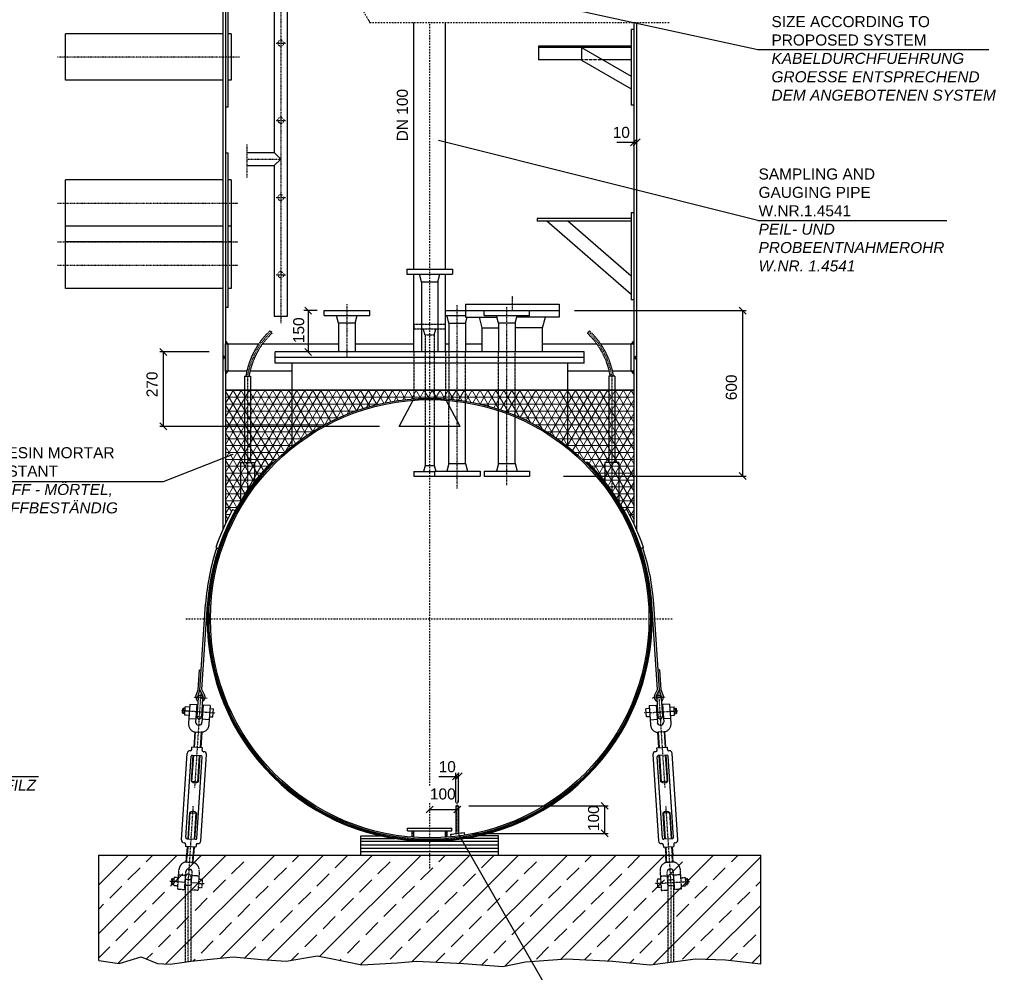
# Model space of a CAD drawing. Extents: x 214 to 10734, y 2453 to 10516.
# Tile 6 of 7: x 7165 to 10734, y 5189 to 8645. Entities that reach past the tile are written whole.
import ezdxf

# ---------------------------------------------------------------- set-up
doc = ezdxf.new("R2010")
doc.units = 0
doc.header["$MEASUREMENT"] = 0
for name, pattern in [('DASHDOT', [1, 0.5, -0.25, 0, -0.25]), ('DOT', [0.25, 0, -0.25]), ('HIDDEN', [0.375, 0.25, -0.125])]:
    doc.linetypes.add(name, pattern=pattern)
for name, color, linetype in [('2', 7, 'CONTINUOUS'), ('3', 7, 'CONTINUOUS'), ('4', 7, 'CONTINUOUS'), ('41', 7, 'CONTINUOUS'), ('6', 7, 'CONTINUOUS'), ('8', 7, 'CONTINUOUS'), ('9', 7, 'CONTINUOUS'), ('Beschriftung', 7, 'CONTINUOUS')]:
    doc.layers.add(name, color=color, linetype=linetype)

msp = doc.modelspace()

# ---------------------------------------------------------------- hatches: boundary and pattern name
at = {"layer": '2', "linetype": 'Continuous'}
h = msp.add_hatch(color=256, dxfattribs=at)
h.dxf.hatch_style = 1
h.paths.add_polyline_path([(7911.1, 7479.4), (7911.1, 7469.4), (7921.1, 7469.4)])
h = msp.add_hatch(color=256, dxfattribs=at)
h.dxf.hatch_style = 1
h.paths.add_polyline_path([(9391.1, 7479.4), (9381.1, 7469.4), (9391.1, 7469.4)])
h = msp.add_hatch(color=256, dxfattribs=at)
h.dxf.hatch_style = 1
h.paths.add_polyline_path([(7901.1, 7425.2), (7901.1, 7419.4), (7911.1, 7419.4)])
h.paths.add_polyline_path([(7911.1, 7419.4), (7901.1, 7419.4), (7901.1, 7413.6)])
h = msp.add_hatch(color=256, dxfattribs=at)
h.dxf.hatch_style = 1
h.paths.add_polyline_path([(9401.1, 7425.2), (9391.1, 7419.4), (9401.1, 7419.4)])
h = msp.add_hatch(color=256, dxfattribs=at)
h.dxf.hatch_style = 1
h.paths.add_polyline_path([(9401.1, 7419.4), (9391.1, 7419.4), (9401.1, 7413.6)])
h = msp.add_hatch(color=256, dxfattribs=at)
h.dxf.hatch_style = 1
h.paths.add_polyline_path([(7921.1, 7369.4), (7911.1, 7369.4), (7911.1, 7359.4)])
h = msp.add_hatch(color=256, dxfattribs=at)
h.dxf.hatch_style = 1
h.paths.add_polyline_path([(9391.1, 7369.4), (9381.1, 7369.4), (9391.1, 7359.4)])
at = {"layer": '2', "linetype": 'Continuous', "lineweight": 5}
h = msp.add_hatch(dxfattribs=at)
h.set_pattern_fill('NET3', color=253, scale=200)
h.paths.add_polyline_path([(8075.5, 7037.4, -0.415496), (8085.4, 7037.5, -0.027574), (8151.1, 7096.3), (8151.1, 7169.4), (7911.1, 7169.4), (7911.1, 6818, -0.017184), (7936.6, 6868), (7945.8, 6864, -0.067385)])
h.paths.add_polyline_path([(8259.5, 7169.4), (8151.1, 7169.4), (8151.1, 7096.3, -0.040948)])
h.paths.add_polyline_path([(8151.1, 7301.8), (7911.1, 7301.8), (7911.1, 7169.4), (8151.1, 7169.4)])
h.paths.add_polyline_path([(8593.9, 7269.7), (8593.9, 7301.8), (8151.1, 7301.8), (8151.1, 7169.4), (8259.5, 7169.4, -0.11043)])
h.paths.add_polyline_path([(8634.2, 7301.8), (8593.9, 7301.8), (8593.9, 7269.7, -0.012609), (8634.2, 7271.6)])
h.paths.add_polyline_path([(8651.1, 7301.8), (8634.2, 7301.8), (8634.2, 7271.6, -0.005266), (8651.1, 7271.8)])
h.paths.add_polyline_path([(8667.9, 7301.8), (8651.1, 7301.8), (8651.1, 7271.8, -0.005266), (8667.9, 7271.6)])
h.paths.add_polyline_path([(8708.2, 7301.8), (8667.9, 7301.8), (8667.9, 7271.6, -0.012609), (8708.2, 7269.7)])
h.paths.add_polyline_path([(8720.9, 7301.8), (8708.2, 7301.8), (8708.2, 7269.7, -0.003981), (8720.9, 7268.7)])
h.paths.add_polyline_path([(8751.1, 7301.8), (8720.9, 7301.8), (8720.9, 7268.7, -0.009476), (8751.1, 7265.5)])
h.paths.add_polyline_path([(8781.2, 7301.8), (8751.1, 7301.8), (8751.1, 7265.5, -0.009522), (8781.2, 7261.1)])
h.paths.add_polyline_path([(8900.9, 7301.8), (8781.2, 7301.8), (8781.2, 7261.1, -0.038572), (8900.9, 7231.8)])
h.paths.add_polyline_path([(8931.1, 7301.8), (8900.9, 7301.8), (8900.9, 7231.8, -0.009987), (8931.1, 7221.2)])
h.paths.add_polyline_path([(8961.2, 7301.8), (8931.1, 7301.8), (8931.1, 7221.2, -0.010138), (8961.2, 7209.2)])
h.paths.add_polyline_path([(9151.1, 7301.8), (8961.2, 7301.8), (8961.2, 7209.2, -0.069363), (9151.1, 7096.3)])
h.paths.add_polyline_path([(9391.1, 7301.8), (9151.1, 7301.8), (9151.1, 7096.3, -0.027574), (9216.7, 7037.5, -0.415496), (9226.7, 7037.4, -0.020074), (9270.2, 6989.4), (9391.1, 6989.4)])
h.paths.add_polyline_path([(9391.1, 6989.4), (9270.2, 6989.4, -0.047247), (9356.3, 6864), (9365.5, 6868, -0.017184), (9391.1, 6818)])
at = {"layer": '2', "linetype": 'Continuous'}
h = msp.add_hatch(dxfattribs=at)
h.set_pattern_fill('ANSI33', color=256, scale=500)
h.paths.add_polyline_path([(7451.1, 5232.5), (7451.1, 5614.8), (8651.1, 5614.8), (9851.1, 5614.8), (9851.1, 5220.3), (9724.1, 5234.2), (9614.4, 5238.6), (9449.9, 5216.7), (9313.9, 5229.8), (9147.1, 5238.6), (8997.9, 5227.6), (8916.8, 5210.1), (8774.1, 5221), (8603, 5229.8), (8532.8, 5223.2), (8405.6, 5216.7), (8287.1, 5240.8), (8243.2, 5249.6), (8131.3, 5229.8), (8041.4, 5236.4), (7938.2, 5245.2), (7786.8, 5229.8), (7710.1, 5218.8), (7664, 5221), (7604.7, 5245.2), (7525.8, 5221)])

# ---------------------------------------------------------------- linework, layer by layer
at = {"layer": '2', "color": 7, "linetype": 'Continuous'}
for p, q in [((7901.1, 8753.6), (7901.1, 7499.4)), ((7911.1, 8753.6), (7911.1, 7507.1)), ((8086.9, 8753.6), (8086.9, 8163.6)), ((8135.2, 7698.7), (8135.2, 8753.6)), ((7921.1, 8326.9), (7921.1, 8691.9)), ((8593.9, 7739.4), (8593.9, 8635.1)), ((8708.2, 7739.4), (8708.2, 8635.1)), ((9391.1, 8635.1), (9391.1, 7507.1)), ((9401.1, 8635.1), (9401.1, 7499.4)), ((7921.1, 8326.9), (7911.1, 8326.9)), ((7911.1, 8161.9), (7921.1, 8161.9)), ((7921.1, 7600.9), (7921.1, 8161.9)), ((7988, 8163.6), (8086.9, 8163.6)), ((8086.9, 8163.6), (8111.1, 8139.4)), ((8111.1, 8139.4), (8086.9, 8115.3)), ((7988, 8115.3), (8086.9, 8115.3)), ((8086.9, 8115.3), (8086.9, 7699.8)), ((8593.9, 7439.4), (8593.9, 7721.4)), ((8708.2, 7439.4), (8708.2, 7721.4)), ((8086.9, 7699.8), (8086.9, 7569.4)), ((8135.2, 7569.4), (8135.2, 7698.7)), ((8620.9, 7694.4), (8620.9, 7439.4)), ((8681.2, 7694.4), (8681.2, 7439.4)), ((7921.1, 7600.9), (7911.1, 7600.9)), ((8086.9, 7569.4), (8135.2, 7569.4)), ((8720.9, 7544.4), (8720.9, 7439.4)), ((8781.2, 7544.4), (8781.2, 7439.4)), ((7901.1, 7499.4), (7901.1, 6795.8)), ((7911.1, 7507.1), (7911.1, 6818)), ((9391.1, 7507.1), (9391.1, 6818)), ((9401.1, 7499.4), (9401.1, 6795.8)), ((8151.1, 7399.4), (8151.1, 7096.3)), ((9151.1, 7399.4), (9151.1, 7096.3)), ((7979.9, 7351.8), (7979.9, 7038.4)), ((8001.2, 7351.8), (8001.2, 7038.4)), ((9300.9, 7351.8), (9300.9, 7038.4)), ((9322.2, 7351.8), (9322.2, 7038.4)), ((8541.1, 7169.4), (8591.3, 7264.5)), ((8761.1, 7169.4), (8710.8, 7264.5)), ((8720.9, 7263.7), (8720.9, 7245.4)), ((8781.2, 7034.4), (8781.2, 7256)), ((8900.9, 7034.4), (8900.9, 7226.5)), ((8961.2, 7034.4), (8961.2, 7203.8)), ((8761.1, 7169.4), (8541.1, 7169.4)), ((8634.2, 7169.4), (8634.2, 7027.4)), ((8667.9, 7169.4), (8667.9, 7027.4)), ((8720.9, 7034.4), (8720.9, 7169.4)), ((7965.5, 7038.4), (7965.5, 6897.6)), ((7965.5, 7038.4), (8015.5, 7038.4)), ((8015.5, 7038.4), (8015.5, 6969.1)), ((8720.9, 7034.4), (8713.7, 7007.4)), ((8720.9, 7034.4), (8781.2, 7034.4)), ((8781.2, 7034.4), (8788.4, 7007.4)), ((8900.9, 7034.4), (8893.7, 7007.4)), ((8900.9, 7034.4), (8961.2, 7034.4)), ((8961.2, 7034.4), (8968.4, 7007.4)), ((9286.6, 7038.4), (9286.6, 6969.1)), ((9336.6, 7038.4), (9286.6, 7038.4)), ((9336.6, 7038.4), (9336.6, 6897.6)), ((8593.6, 7005.4), (8593.6, 6989.4)), ((8593.6, 7005.4), (8668.6, 7005.4)), ((8634.2, 7027.4), (8628.3, 7005.4)), ((8634.2, 7027.4), (8667.9, 7027.4)), ((8667.9, 7027.4), (8673.3, 7007.4)), ((8668.6, 7007.4), (8833.6, 7007.4)), ((8848.6, 7007.4), (9013.6, 7007.4)), ((8593.6, 6989.4), (8833.6, 6989.4)), ((8848.6, 6989.4), (9013.6, 6989.4)), ((7936.6, 6868), (7945.8, 6864)), ((9365.5, 6868), (9356.3, 6864)), ((7876.2, 6730.7), (7885.4, 6726.7)), ((9425.9, 6730.7), (9416.7, 6726.7)), ((8571.1, 5702.7), (8571.1, 5712.7)), ((8571.1, 5712.7), (8731.1, 5712.7)), ((8731.1, 5702.7), (8731.1, 5712.7)), ((8401.1, 5614.8), (8401.1, 5684.8)), ((8401.1, 5684.8), (8472.5, 5684.8)), ((8571.1, 5702.7), (8731.1, 5702.7)), ((8588.1, 5679.3), (8588.1, 5702.7)), ((8594.1, 5678.8), (8594.1, 5702.7)), ((8708.1, 5678.8), (8708.1, 5702.7)), ((8714.1, 5679.3), (8714.1, 5702.7)), ((8901.1, 5684.8), (8829.6, 5684.8)), ((8901.1, 5614.8), (8901.1, 5684.8)), ((8401.1, 5674.8), (8524.4, 5674.8)), ((8401.1, 5664.8), (8901.1, 5664.8)), ((8401.1, 5652.3), (8901.1, 5652.3)), ((8901.1, 5674.8), (8777.7, 5674.8)), ((8401.1, 5639.8), (8901.1, 5639.8)), ((8401.1, 5627.3), (8901.1, 5627.3))]:
    msp.add_line(p, q, dxfattribs=at)
at = {"layer": '2', "color": 7, "linetype": 'DASHDOT', "ltscale": 5}
for p, q in [((8111.1, 8753.6), (8111.1, 7544.3)), ((7961.4, 8509.4), (7301.4, 8509.4)), ((7988, 8192.1), (7988, 8069.9)), ((7988, 8139.4), (8111.1, 8139.4)), ((7301.4, 7979.4), (7955.7, 7979.4)), ((7301.4, 7839.4), (7955.7, 7839.4)), ((7301.4, 7754.4), (7955.7, 7754.4)), ((8951.1, 7589.4), (8951.1, 7641.6)), ((8351.1, 7612.4), (8351.1, 7423.5)), ((8751.1, 6944.1), (8751.1, 7609.4)), ((8931.1, 6956.6), (8931.1, 7604.3)), ((7990.5, 7351.8), (7990.5, 6925.9)), ((9311.6, 7351.8), (9311.6, 6925.9)), ((7821.2, 6202.6), (7798.5, 5856.6)), ((9481, 6202.6), (9503.6, 5856.6)), ((9450.7, 6131.4), (9522.3, 6136.1)), ((7776.1, 5514.8), (7794.3, 5792.6)), ((9526.1, 5514.8), (9507.8, 5792.6)), ((7776.1, 5228.3), (7776.1, 5514.8)), ((9489.2, 5512.4), (9562.9, 5517.2)), ((9526.1, 5226.8), (9526.1, 5514.8))]:
    msp.add_line(p, q, dxfattribs=at)
at = {"layer": '2', "color": 7, "linetype": 'DASHDOT', "ltscale": 10}
for p, q in [((8367.2, 8753.6), (8433.4, 8635.1)), ((8433.4, 8635.1), (9518.9, 8635.1)), ((8651.1, 5866.4), (8651.1, 8635.1)), ((7767.4, 6471.8), (9534.7, 6471.8)), ((8651.1, 5566.2), (8651.1, 5803.5))]:
    msp.add_line(p, q, dxfattribs=at)
at = {"layer": '2', "linetype": 'Continuous'}
for p, q in [((7331.1, 8425.3), (7331.1, 8593.6)), ((7901.1, 8593.6), (7331.1, 8593.6)), ((7931.1, 8593.6), (7921.1, 8593.6)), ((7931.1, 8593.6), (7931.1, 8425.3)), ((7901.1, 8425.3), (7331.1, 8425.3)), ((7931.1, 8425.3), (7921.1, 8425.3)), ((7901.1, 8063.6), (7331.1, 8063.6)), ((7331.1, 7895.3), (7331.1, 8063.6)), ((7931.1, 8063.6), (7921.1, 8063.6)), ((7931.1, 8063.6), (7931.1, 7895.3)), ((7901.1, 7895.3), (7331.1, 7895.3)), ((7331.1, 7838.6), (7331.1, 7895.3)), ((7931.1, 7895.3), (7921.1, 7895.3)), ((7931.1, 7895.3), (7931.1, 7838.6)), ((7901.1, 7838.6), (7331.1, 7838.6)), ((7331.1, 7670.3), (7331.1, 7838.6)), ((7931.1, 7838.6), (7921.1, 7838.6)), ((7931.1, 7838.6), (7931.1, 7670.3)), ((7901.1, 7670.3), (7331.1, 7670.3)), ((7931.1, 7670.3), (7921.1, 7670.3)), ((8841.5, 7439.4), (8841.5, 7527.4)), ((9060.6, 7439.4), (9060.6, 7527.4)), ((7921.1, 7469.4), (7911.1, 7479.4)), ((7921.1, 7369.4), (7921.1, 7469.4)), ((9381.1, 7469.4), (9391.1, 7479.4)), ((9381.1, 7369.4), (9381.1, 7469.4)), ((7911.1, 7419.4), (7901.1, 7425.2)), ((7911.1, 7419.4), (7901.1, 7425.2)), ((8091.1, 7399.4), (8091.1, 7439.4)), ((9211.1, 7439.4), (8091.1, 7439.4)), ((9211.1, 7399.4), (9211.1, 7439.4)), ((9391.1, 7419.4), (9401.1, 7425.2)), ((9391.1, 7419.4), (9401.1, 7425.2)), ((7911.1, 7419.4), (7901.1, 7419.4)), ((7911.1, 7419.4), (7901.1, 7413.6)), ((7911.1, 7419.4), (7901.1, 7419.4)), ((7911.1, 7419.4), (7901.1, 7413.6)), ((9211.1, 7419.4), (8091.1, 7419.4)), ((9211.1, 7399.4), (8091.1, 7399.4)), ((9391.1, 7419.4), (9401.1, 7419.4)), ((9391.1, 7419.4), (9401.1, 7413.6)), ((9391.1, 7419.4), (9401.1, 7419.4)), ((9391.1, 7419.4), (9401.1, 7413.6)), ((7921.1, 7369.4), (7911.1, 7359.4)), ((9381.1, 7369.4), (9391.1, 7359.4)), ((7979.9, 7351.8), (8001.2, 7351.8)), ((9322.2, 7351.8), (9300.9, 7351.8))]:
    msp.add_line(p, q, dxfattribs=at)
at = {"layer": '2', "color": 7, "linetype": 'DOT'}
for p, q in [((8111.1, 8573.5), (8096.9, 8559.4)), ((8111.1, 8573.5), (8096.9, 8559.4)), ((8125.2, 8559.4), (8111.1, 8573.5)), ((8125.2, 8559.4), (8111.1, 8573.5)), ((8096.9, 8559.4), (8111.1, 8545.3)), ((8096.9, 8559.4), (8111.1, 8545.3)), ((8111.1, 8545.3), (8125.2, 8559.4)), ((8111.1, 8545.3), (8125.2, 8559.4)), ((8111.1, 8293.5), (8096.9, 8279.4)), ((8111.1, 8293.5), (8096.9, 8279.4)), ((8125.2, 8279.4), (8111.1, 8293.5)), ((8125.2, 8279.4), (8111.1, 8293.5)), ((8096.9, 8279.4), (8111.1, 8265.3)), ((8096.9, 8279.4), (8111.1, 8265.3)), ((8111.1, 8265.3), (8125.2, 8279.4)), ((8111.1, 8265.3), (8125.2, 8279.4)), ((8111.1, 8013.5), (8096.9, 7999.4)), ((8111.1, 8013.5), (8096.9, 7999.4)), ((8096.9, 7999.4), (8111.1, 7985.3)), ((8096.9, 7999.4), (8111.1, 7985.3)), ((8125.2, 7999.4), (8111.1, 8013.5)), ((8125.2, 7999.4), (8111.1, 8013.5)), ((8111.1, 7985.3), (8125.2, 7999.4)), ((8111.1, 7985.3), (8125.2, 7999.4)), ((8111.1, 7733.5), (8096.9, 7719.4)), ((8111.1, 7733.5), (8096.9, 7719.4)), ((8096.9, 7719.4), (8111.1, 7705.3)), ((8096.9, 7719.4), (8111.1, 7705.3)), ((8125.2, 7719.4), (8111.1, 7733.5)), ((8125.2, 7719.4), (8111.1, 7733.5)), ((8111.1, 7705.3), (8125.2, 7719.4)), ((8111.1, 7705.3), (8125.2, 7719.4)), ((8593.9, 7269.4), (8591.3, 7264.5)), ((8708.2, 7269.4), (8710.8, 7264.5))]:
    msp.add_line(p, q, dxfattribs=at)
at = {"layer": '2', "color": 7, "linetype": 'DASHDOT'}
for p, q in [((8094.7, 8559.4), (8128.3, 8559.4)), ((8094.7, 8559.4), (8128.3, 8559.4)), ((8094.7, 8279.4), (8128.3, 8279.4)), ((8094.7, 8279.4), (8128.3, 8279.4)), ((8094.7, 7999.4), (8128.3, 7999.4)), ((8094.7, 7999.4), (8128.3, 7999.4)), ((8094.7, 7719.4), (8128.3, 7719.4)), ((8094.7, 7719.4), (8128.3, 7719.4)), ((8751.1, 5693.2), (8751.1, 5812)), ((8591.1, 5679), (8591.1, 5702.7)), ((8711.1, 5679), (8711.1, 5702.7))]:
    msp.add_line(p, q, dxfattribs=at)
at = {"layer": '2', "linetype": 'HIDDEN', "ltscale": 5}
for p, q in [((8071.5, 7515.6), (8079.3, 7507.3)), ((9230.6, 7515.6), (9222.9, 7507.3))]:
    msp.add_line(p, q, dxfattribs=at)
at = {"layer": '2', "color": 7, "linetype": 'HIDDEN'}
for p, q in [((8593.9, 7439.4), (8593.9, 7269.4)), ((8708.2, 7439.4), (8708.2, 7269.4)), ((8720.9, 7439.4), (8720.9, 7263.7)), ((8781.2, 7256), (8781.2, 7439.4)), ((8900.9, 7226.5), (8900.9, 7439.4)), ((8961.2, 7203.8), (8961.2, 7439.4)), ((8593.9, 7269.4), (8708.2, 7269.4)), ((8720.9, 7169.4), (8720.9, 7245.4))]:
    msp.add_line(p, q, dxfattribs=at)
at = {"layer": '2', "linetype": 'Continuous', "lineweight": 5}
msp.add_line((9391.1, 7301.8), (7911.1, 7301.8), dxfattribs=at)
at = {"layer": '2', "color": 7, "linetype": 'DASHDOT', "ltscale": 50}
msp.add_line((7812.9, 5512.4), (7739.2, 5517.2), dxfattribs=at)
at = {"layer": '2', "linetype": 'Continuous'}
for points in [[(7988.1, 7369.4), (7911.1, 7369.4), (7911.1, 7469.4), (8031.7, 7469.4)], [(8045.6, 7469.4), (8320.9, 7469.4)], [(8381.2, 7469.4), (8593.9, 7469.4)], [(8708.2, 7469.4), (8720.9, 7469.4)], [(8781.2, 7469.4), (8841.5, 7469.4)], [(9060.6, 7469.4), (9256.5, 7469.4)], [(9270.4, 7469.4), (9391.1, 7469.4), (9391.1, 7369.4), (9314, 7369.4)], [(8151.1, 7369.4), (7999.7, 7369.4)], [(9302.4, 7369.4), (9151.1, 7369.4)]]:
    msp.add_lwpolyline(points, dxfattribs=at)
at = {"layer": '2', "color": 7, "linetype": 'Continuous'}
for radius in [800, 795]:
    msp.add_circle((8651.1, 6471.8), radius, dxfattribs=at)
at = {"layer": '2', "linetype": 'HIDDEN', "ltscale": 5}
for centre, radius, start, end in [((8266.3, 7307.7), 284.9, 133.1196, 171.092), ((8266.3, 7307.7), 273.6, 133.1196, 170.7205), ((9035.9, 7307.7), 273.6, 9.2795, 46.8804), ((9035.9, 7307.7), 284.9, 8.908, 46.8804)]:
    msp.add_arc(centre, radius, start, end, dxfattribs=at)
at = {"layer": '2', "linetype": 'DASHDOT', "ltscale": 5}
for centre, start, end in [((8266.3, 7307.7), 132.0514, 170.91), ((9035.9, 7307.7), 9.09, 47.9486)]:
    msp.add_arc(centre, 279.2, start, end, dxfattribs=at)
at = {"layer": '2', "color": 7, "linetype": 'Continuous'}
for centre, radius, start, end in [((8651.1, 6471.8), 807, 135.497, 44.4987), ((8651.1, 6471.8), 803, 135.5013, 44.4987), ((8080.4, 7032.5), 7, 45, 135.5013), ((8080.4, 7032.5), 3, 45, 135.5013), ((9221.7, 7032.5), 7, 44.4987, 135), ((9221.7, 7032.5), 3, 44.4987, 135), ((8651.1, 6471.8), 817, 150.987, 161.5211), ((8651.1, 6471.8), 817, 18.4789, 29.013)]:
    msp.add_arc(centre, radius, start, end, dxfattribs=at)
at = {"layer": '3', "color": 7, "linetype": 'Continuous'}
for p, q in [((8568.6, 7739.4), (8733.6, 7739.4)), ((8568.6, 7739.4), (8568.6, 7721.4)), ((8568.6, 7721.4), (8733.6, 7721.4)), ((8620.9, 7694.4), (8613.7, 7721.4)), ((8681.2, 7694.4), (8688.4, 7721.4)), ((8733.6, 7739.4), (8733.6, 7721.4)), ((8620.9, 7694.4), (8681.2, 7694.4)), ((8781.1, 7613.4), (8781.1, 7565.4)), ((8781.1, 7613.4), (9121.1, 7613.4)), ((9121.1, 7613.4), (9121.1, 7565.4)), ((8268.6, 7571.4), (8268.6, 7589.4)), ((8268.6, 7589.4), (8433.6, 7589.4)), ((8268.6, 7571.4), (8433.6, 7571.4)), ((8320.9, 7544.4), (8313.7, 7571.4)), ((8381.2, 7544.4), (8388.4, 7571.4)), ((8433.6, 7571.4), (8433.6, 7589.4)), ((8708.2, 7589.4), (9121.1, 7589.4)), ((8708.2, 7571.4), (8781.1, 7571.4)), ((8720.9, 7544.4), (8714.2, 7569.4)), ((8848.6, 7571.4), (8848.6, 7589.4)), ((8848.6, 7571.4), (9013.6, 7571.4)), ((8900.9, 7544.4), (8893.7, 7571.4)), ((8961.2, 7544.4), (8968.4, 7571.4)), ((9013.6, 7571.4), (9013.6, 7589.4)), ((8381.2, 7544.4), (8320.9, 7544.4)), ((8320.9, 7544.4), (8320.9, 7439.4)), ((8381.2, 7544.4), (8381.2, 7439.4)), ((8593.6, 7539.4), (8593.9, 7539.4)), ((8593.6, 7539.4), (8593.6, 7523.4)), ((8708.6, 7539.4), (8708.2, 7539.4)), ((8708.6, 7523.4), (8708.6, 7539.4)), ((8720.9, 7544.4), (8781.2, 7544.4)), ((8781.1, 7565.4), (8895.3, 7565.4)), ((8781.2, 7544.4), (8786.8, 7565.4)), ((8841.5, 7527.4), (8831.3, 7565.4)), ((8961.2, 7544.4), (8900.9, 7544.4)), ((8900.9, 7544.4), (8900.9, 7439.4)), ((8961.2, 7544.4), (8961.2, 7439.4)), ((9121.1, 7565.4), (8966.8, 7565.4)), ((9060.6, 7527.4), (9070.8, 7565.4)), ((8668.6, 7007.4), (8668.6, 6989.4)), ((8833.6, 7007.4), (8833.6, 6989.4)), ((8848.6, 7007.4), (8848.6, 6989.4)), ((9013.6, 7007.4), (9013.6, 6989.4))]:
    msp.add_line(p, q, dxfattribs=at)
at = {"layer": '3', "color": 7, "linetype": 'HIDDEN'}
for p, q in [((8708.2, 7539.4), (8593.9, 7539.4)), ((8634.2, 7501.4), (8634.2, 7169.4)), ((8667.9, 7501.4), (8667.9, 7169.4))]:
    msp.add_line(p, q, dxfattribs=at)
at = {"layer": '3', "linetype": 'Continuous'}
for p, q in [((8593.6, 7523.4), (8593.9, 7523.4)), ((8708.6, 7523.4), (8708.2, 7523.4)), ((8841.5, 7527.4), (8900.9, 7527.4)), ((9060.6, 7527.4), (8961.2, 7527.4))]:
    msp.add_line(p, q, dxfattribs=at)
at = {"layer": '3', "linetype": 'HIDDEN'}
for p, q in [((8593.9, 7523.4), (8708.2, 7523.4)), ((8634.2, 7501.4), (8628.3, 7523.4)), ((8634.2, 7501.4), (8667.9, 7501.4)), ((8667.9, 7501.4), (8673.8, 7523.4))]:
    msp.add_line(p, q, dxfattribs=at)
at = {"layer": '4', "color": 7, "linetype": 'Continuous'}
for p, q in [((9403.6, 8212.5), (9378.6, 8187.5)), ((9388.6, 8187.5), (9413.6, 8212.5)), ((9329.5, 8200), (9401.1, 8200)), ((8243.6, 7589.4), (8195, 7589.4)), ((8223.2, 7576.9), (8198.2, 7601.9)), ((8210.7, 7589.4), (8210.7, 7439.4)), ((9176.1, 7589.4), (9798, 7589.4)), ((9773, 7601.9), (9798, 7576.9)), ((9785.5, 7589.4), (9785.5, 6989.4)), ((7673, 7451.9), (7698, 7426.9)), ((7851.1, 7439.4), (7673, 7439.4)), ((7685.5, 7439.4), (7685.5, 7169.4)), ((7698, 7156.9), (7673, 7181.9)), ((8469, 7169.4), (7673, 7169.4)), ((9798, 6976.9), (9773, 7001.9)), ((9136.3, 6989.4), (9798, 6989.4)), ((8684, 5900), (8756.1, 5900)), ((8758.6, 5912.5), (8733.6, 5887.5)), ((8743.6, 5887.5), (8768.6, 5912.5)), ((8746.1, 5805.7), (8746.1, 5912.5)), ((8756.1, 5805.7), (8756.1, 5912.5)), ((8663.6, 5792.5), (8638.6, 5767.5)), ((8738.6, 5767.5), (8763.6, 5792.5)), ((8793.6, 5793.2), (9298, 5793.2)), ((9298, 5780.7), (9273, 5805.7)), ((9285.5, 5793.2), (9285.5, 5693.2)), ((8651.1, 5780), (8751.1, 5780)), ((8806.1, 5693.2), (9298, 5693.2)), ((9273, 5705.7), (9298, 5680.7))]:
    msp.add_line(p, q, dxfattribs=at)
at = {"layer": '4', "linetype": 'Continuous'}
msp.add_line((8198.2, 7451.9), (8223.2, 7426.9), dxfattribs=at)
at = {"layer": '41', "color": 7, "linetype": 'Continuous'}
for p, q in [((9381.1, 8609.1), (9381.1, 8334.1)), ((9391.1, 8609.1), (9381.1, 8609.1)), ((9381.1, 8549.1), (9046.1, 8549.1)), ((9046.1, 8549.1), (9046.1, 8499.1)), ((9381.1, 8544.1), (9046.1, 8544.1)), ((9201.1, 8544.1), (9201.1, 8497.9)), ((9201.1, 8544.1), (9381.1, 8440.2)), ((9201.1, 8499.1), (9046.1, 8499.1)), ((9201.1, 8497.9), (9381.1, 8394)), ((9381.1, 8499.1), (9279, 8499.1)), ((9391.1, 8334.1), (9381.1, 8334.1)), ((9381.1, 7944.1), (9381.1, 7629.1)), ((9391.1, 7944.1), (9381.1, 7944.1)), ((9381.1, 7924.1), (9041.1, 7924.1)), ((9041.1, 7924.1), (9041.1, 7914.1)), ((9381.1, 7914.1), (9041.1, 7914.1)), ((9381.1, 7647.9), (9076.1, 7914.1)), ((9381.1, 7714.3), (9152.1, 7914.1)), ((9391.1, 7629.1), (9381.1, 7629.1)), ((8746.1, 5793.2), (8746.1, 5692.5)), ((8746.1, 5793.2), (8756.1, 5793.2)), ((8756.1, 5793.2), (8756.1, 5693.8)), ((8726.2, 5690.4), (8727.5, 5680.5)), ((8775.8, 5696.7), (8777.1, 5686.8))]:
    msp.add_line(p, q, dxfattribs=at)
at = {"layer": '41', "color": 7, "linetype": 'HIDDEN', "ltscale": 3}
msp.add_line((9279, 8499.1), (9201.1, 8499.1), dxfattribs=at)
at = {"layer": '41', "color": 7, "linetype": 'Continuous'}
msp.add_arc((8651.1, 6471.8), 785, 275.4937, 279.1437, dxfattribs=at)
at = {"layer": '6', "color": 7, "linetype": 'Continuous'}
msp.add_line((9126.7, 5045.7), (8756.7, 5689.5), dxfattribs=at)
at = {"layer": '8', "linetype": 'Continuous'}
for p, q in [((8918.2, 8737.7), (9841.2, 8536.1)), ((9841.2, 8536.1), (10678, 8536.1)), ((7685.8, 6969.8), (7938.5, 7069.1)), ((6816.4, 6969.8), (7685.8, 6969.8))]:
    msp.add_line(p, q, dxfattribs=at)
at = {"layer": '8', "color": 7, "linetype": 'Continuous'}
for p, q in [((9841.2, 7916.8), (8683.3, 8206)), ((9841.2, 7916.8), (10526.3, 7916.8)), ((6500, 5900), (7233.2, 5900))]:
    msp.add_line(p, q, dxfattribs=at)
at = {"layer": '9', "color": 7, "linetype": 'Continuous'}
for p, q in [((7818.3, 6212.8), (7838.8, 6525)), ((7825.5, 6215.2), (7845.8, 6524.6)), ((9476.6, 6215.2), (9456.3, 6524.6)), ((9483.8, 6212.8), (9463.3, 6525)), ((7811.4, 6214.5), (7816.1, 6286.2)), ((7816.1, 6286.2), (7823.1, 6285.8)), ((9486, 6286.2), (9479, 6285.8)), ((9490.7, 6214.5), (9486, 6286.2)), ((7803.6, 6191.4), (7811.4, 6214.5)), ((7810.3, 6189.1), (7818.3, 6212.8)), ((7829.8, 6190.6), (7818.4, 6213.7)), ((7836.1, 6193.7), (7825.5, 6215.2)), ((9466, 6193.7), (9476.6, 6215.2)), ((9472.3, 6190.6), (9483.7, 6213.7)), ((9491.8, 6189.1), (9483.8, 6212.8)), ((9498.5, 6191.4), (9490.7, 6214.5)), ((7812.1, 6186.3), (7807.5, 6116.4)), ((7828, 6185.3), (7823.5, 6115.4)), ((9474.1, 6185.3), (9478.7, 6115.4)), ((9490, 6186.3), (9494.6, 6116.4)), ((7755.2, 6130.1), (7756.2, 6145.4)), ((7758.3, 6147.2), (7756.2, 6145.3)), ((7764.4, 6144.8), (7756.2, 6145.4)), ((7757.1, 6128), (7758.3, 6147.2)), ((7764.5, 6146.8), (7758.3, 6147.2)), ((7762.9, 6122.2), (7764.8, 6152.2)), ((7780.8, 6151.1), (7764.8, 6152.2)), ((7781.5, 6162.1), (7777, 6093)), ((7781.5, 6162.1), (7806.9, 6160.4)), ((7806.9, 6160.4), (7802.7, 6096.7)), ((7805.8, 6143.9), (7809.3, 6143.7)), ((7828.8, 6142.6), (7825.3, 6142.8)), ((7829.8, 6158.9), (7825.6, 6095.2)), ((7855.2, 6157.3), (7829.8, 6158.9)), ((7855.2, 6157.3), (7850.6, 6088.2)), ((7854.5, 6146.3), (7867.4, 6145.4)), ((7865.5, 6115.5), (7867.4, 6145.4)), ((9447.7, 6146.3), (9434.7, 6145.4)), ((9436.7, 6115.5), (9434.7, 6145.4)), ((9446.9, 6157.3), (9472.3, 6158.9)), ((9446.9, 6157.3), (9451.5, 6088.2)), ((9472.3, 6158.9), (9476.5, 6095.2)), ((9473.4, 6142.6), (9476.9, 6142.8)), ((9496.3, 6143.9), (9492.8, 6143.7)), ((9520.6, 6162.1), (9495.2, 6160.4)), ((9495.2, 6160.4), (9499.4, 6096.7)), ((9520.6, 6162.1), (9525.1, 6093)), ((9521.3, 6151.1), (9537.3, 6152.2)), ((9539.2, 6122.2), (9537.3, 6152.2)), ((9537.6, 6146.8), (9543.8, 6147.2)), ((9537.8, 6144.8), (9545.9, 6145.4)), ((9545, 6128), (9543.8, 6147.2)), ((9543.8, 6147.2), (9545.9, 6145.3)), ((9546.9, 6130.1), (9545.9, 6145.4)), ((7755.2, 6130.1), (7757.1, 6128)), ((7763.4, 6129.6), (7755.2, 6130.1)), ((7763.2, 6127.5), (7757.1, 6128)), ((7778.8, 6121.2), (7762.9, 6122.2)), ((7779.8, 6136.1), (7763.9, 6137.2)), ((7778.1, 6110.2), (7803.5, 6108.5)), ((7804.5, 6124.7), (7808, 6124.4)), ((7827.5, 6123.3), (7824, 6123.5)), ((7851, 6105.4), (7826.4, 6107)), ((7852.5, 6116.3), (7865.5, 6115.5)), ((7853.5, 6131.3), (7866.4, 6130.5)), ((9448.6, 6131.3), (9435.7, 6130.5)), ((9449.6, 6116.3), (9436.7, 6115.5)), ((9451.2, 6105.4), (9475.7, 6107)), ((9474.6, 6123.3), (9478.1, 6123.5)), ((9497.6, 6124.7), (9494.1, 6124.4)), ((9524, 6110.2), (9498.6, 6108.5)), ((9522.3, 6136.1), (9538.3, 6137.2)), ((9523.3, 6121.2), (9539.2, 6122.2)), ((9538.8, 6129.6), (9546.9, 6130.1)), ((9538.9, 6127.5), (9545, 6128)), ((9546.9, 6130.1), (9545, 6128)), ((7812, 6086.1), (7815, 6085.9)), ((9490.1, 6086.1), (9487.1, 6085.9)), ((7799.2, 6061.6), (7795.6, 6006.1)), ((7801.2, 6061.3), (7797.6, 6006)), ((7801.5, 6061.3), (7822.2, 6060)), ((7822.5, 6059.9), (7818.9, 6004.6)), ((7824.5, 6059.9), (7820.9, 6004.5)), ((9477.6, 6059.9), (9481.2, 6004.5)), ((9479.6, 6059.9), (9483.2, 6004.6)), ((9500.6, 6061.3), (9479.9, 6060)), ((9500.9, 6061.3), (9504.5, 6006)), ((9502.9, 6061.6), (9506.6, 6006.1)), ((7788.7, 5997.6), (7789.3, 6006.5)), ((7827.2, 6004), (7789.3, 6006.5)), ((7826.6, 5995.1), (7827.2, 6004)), ((9474.9, 6004), (9512.9, 6006.5)), ((9475.5, 5995.1), (9474.9, 6004)), ((9513.4, 5997.6), (9512.9, 6006.5)), ((7751.2, 5670.3), (7771.7, 5983.6)), ((7766.7, 5678.3), (7786.1, 5973.7)), ((7783.4, 5992.9), (7782.4, 5993)), ((7787.4, 5882.4), (7793.7, 5977.2)), ((7789.4, 5880.6), (7795.7, 5977.1)), ((7790.4, 5977.4), (7822.3, 5975.3)), ((7806.7, 5675.7), (7826, 5971.1)), ((7810.7, 5879.2), (7817, 5975.7)), ((7812.8, 5880.7), (7819, 5975.5)), ((7821, 5665.7), (7841.6, 5979.1)), ((7831.3, 5989.7), (7832.3, 5989.7)), ((9460.5, 5979.1), (9481.1, 5665.7)), ((9470.9, 5989.7), (9469.9, 5989.7)), ((9495.5, 5675.7), (9476.1, 5971.1)), ((9511.8, 5977.4), (9479.8, 5975.3)), ((9489.3, 5880.7), (9483.1, 5975.5)), ((9491.5, 5879.2), (9485.1, 5975.7)), ((9512.8, 5880.6), (9506.4, 5977.1)), ((9514.7, 5882.4), (9508.5, 5977.2)), ((9535.4, 5678.3), (9516, 5973.7)), ((9518.8, 5992.9), (9519.8, 5993)), ((9550.9, 5670.3), (9530.4, 5983.6)), ((7787.4, 5882.4), (7812.8, 5880.7)), ((9514.7, 5882.4), (9489.3, 5880.7)), ((7780, 5768.4), (7773.8, 5673.8)), ((7782.1, 5770), (7775.8, 5673.7)), ((7780, 5768.4), (7805.3, 5766.8)), ((7803.4, 5768.6), (7797.1, 5672.3)), ((7805.3, 5766.8), (7799.1, 5672.2)), ((9522.2, 5768.4), (9496.8, 5766.8)), ((9496.8, 5766.8), (9503, 5672.2)), ((9498.7, 5768.6), (9505, 5672.3)), ((9520, 5770), (9526.3, 5673.7)), ((9522.2, 5768.4), (9528.4, 5673.8)), ((7761.5, 5659.6), (7760.5, 5659.7)), ((7766.2, 5654.3), (7765.6, 5645.3)), ((7803.5, 5642.8), (7765.6, 5645.3)), ((7771.9, 5644.9), (7769.9, 5614.8)), ((7770.5, 5674), (7802.4, 5672)), ((7773.9, 5644.8), (7771.9, 5614.8)), ((7795.2, 5643.4), (7793.3, 5614.8)), ((7797.2, 5643.2), (7795.3, 5614.8)), ((7804.1, 5651.8), (7803.5, 5642.8)), ((7809.4, 5656.5), (7810.4, 5656.4)), ((9492.7, 5656.5), (9491.7, 5656.4)), ((9498, 5651.8), (9498.6, 5642.8)), ((9498.6, 5642.8), (9536.5, 5645.3)), ((9531.6, 5674), (9499.7, 5672)), ((9504.9, 5643.2), (9506.8, 5614.8)), ((9506.9, 5643.4), (9508.8, 5614.8)), ((9528.2, 5644.8), (9530.2, 5614.8)), ((9530.3, 5644.9), (9532.2, 5614.8)), ((9536, 5654.3), (9536.5, 5645.3)), ((9540.6, 5659.6), (9541.6, 5659.7)), ((7451.1, 5614.8), (8651.1, 5614.8)), ((7451.1, 5232.5), (7451.1, 5614.8)), ((8651.1, 5614.8), (9851.1, 5614.8)), ((9851.1, 5220.3), (9851.1, 5614.8))]:
    msp.add_line(p, q, dxfattribs=at)
at = {"layer": '9', "color": 7, "linetype": 'DASHDOT'}
for p, q in [((7795.8, 6187.4), (7845, 6184.1)), ((9506.3, 6187.4), (9457.1, 6184.1)), ((7763.9, 6137.2), (7749.8, 6138.1)), ((7851.4, 6131.4), (7779.8, 6136.1)), ((7825.9, 6115.2), (7805.3, 6116.6)), ((7866.4, 6130.5), (7873.9, 6130)), ((9435.7, 6130.5), (9428.3, 6130)), ((9476.2, 6115.2), (9496.8, 6116.6)), ((9538.3, 6137.2), (9552.3, 6138.1)), ((7723.3, 5518.2), (7709.2, 5519.2)), ((7825.9, 5511.5), (7833.3, 5511)), ((9476.3, 5511.5), (9468.8, 5511)), ((9578.8, 5518.2), (9592.9, 5519.2))]:
    msp.add_line(p, q, dxfattribs=at)
at = {"layer": '9', "color": 7, "linetype": 'HIDDEN'}
for p, q in [((7768.2, 5589.1), (7769.9, 5614.8)), ((7770.2, 5589.1), (7771.9, 5614.8)), ((7791.5, 5587.7), (7793.3, 5614.8)), ((7793.6, 5587.5), (7795.3, 5614.8)), ((9508.6, 5587.5), (9506.8, 5614.8)), ((9510.6, 5587.7), (9508.8, 5614.8)), ((9531.9, 5589.1), (9530.2, 5614.8)), ((9533.9, 5589.1), (9532.2, 5614.8)), ((7770.4, 5589.1), (7791.2, 5587.7)), ((9531.7, 5589.1), (9511, 5587.7)), ((7724.3, 5533.2), (7722.3, 5503.3)), ((7740.2, 5532.2), (7724.3, 5533.2)), ((7737.5, 5491.2), (7742.1, 5560.9)), ((7740.9, 5543.1), (7766.3, 5541.5)), ((7762.9, 5489.6), (7767.1, 5553.8)), ((7766.1, 5227.7), (7766.1, 5535.2)), ((7774.2, 5563.4), (7784.2, 5562.7)), ((7785.8, 5488.1), (7790, 5552.3)), ((7786.1, 5229.7), (7786.1, 5535.2)), ((7813.8, 5538.4), (7789.2, 5540)), ((7815.8, 5556.3), (7811.2, 5486.4)), ((9486.4, 5556.3), (9490.9, 5486.4)), ((9488.3, 5538.4), (9512.9, 5540)), ((9516.3, 5488.1), (9512.1, 5552.3)), ((9516.1, 5225.5), (9516.1, 5535.2)), ((9527.9, 5563.4), (9517.9, 5562.7)), ((9539.2, 5489.6), (9535, 5553.8)), ((9561.2, 5543.1), (9535.8, 5541.5)), ((9536.1, 5228.1), (9536.1, 5535.2)), ((9564.6, 5491.2), (9560, 5560.9)), ((9561.9, 5532.2), (9577.9, 5533.2)), ((9577.9, 5533.2), (9579.8, 5503.3)), ((7715.6, 5527.1), (7714.5, 5510.4)), ((7716.4, 5508.3), (7714.5, 5510.4)), ((7722.7, 5509.9), (7714.5, 5510.4)), ((7715.6, 5527.1), (7717.8, 5529)), ((7723.8, 5526.6), (7715.6, 5527.1)), ((7717.8, 5529), (7716.4, 5508.3)), ((7722.6, 5507.9), (7716.4, 5508.3)), ((7724, 5528.6), (7717.8, 5529)), ((7738.3, 5502.2), (7722.3, 5503.3)), ((7739.2, 5517.2), (7723.3, 5518.2)), ((7786.9, 5503.6), (7763.9, 5505.2)), ((7788.2, 5524.4), (7765.3, 5525.9)), ((7811.9, 5497.4), (7824.9, 5496.5)), ((7812.9, 5512.4), (7825.9, 5511.5)), ((7813.9, 5527.3), (7826.8, 5526.5)), ((7826.8, 5526.5), (7824.9, 5496.5)), ((9488.3, 5527.3), (9475.3, 5526.5)), ((9475.3, 5526.5), (9477.2, 5496.5)), ((9489.2, 5512.4), (9476.3, 5511.5)), ((9490.2, 5497.4), (9477.2, 5496.5)), ((9513.9, 5524.4), (9536.9, 5525.9)), ((9515.3, 5503.6), (9538.2, 5505.2)), ((9562.9, 5517.2), (9578.8, 5518.2)), ((9563.9, 5502.2), (9579.8, 5503.3)), ((9578.2, 5528.6), (9584.3, 5529)), ((9578.3, 5526.6), (9586.5, 5527.1)), ((9579.4, 5509.9), (9587.6, 5510.4)), ((9579.5, 5507.9), (9585.7, 5508.3)), ((9584.3, 5529), (9585.7, 5508.3)), ((9586.5, 5527.1), (9584.3, 5529)), ((9585.7, 5508.3), (9587.6, 5510.4)), ((9586.5, 5527.1), (9587.6, 5510.4)), ((7737.5, 5491.2), (7762.9, 5489.6)), ((7811.2, 5486.4), (7785.8, 5488.1)), ((9490.9, 5486.4), (9516.3, 5488.1)), ((9564.6, 5491.2), (9539.2, 5489.6))]:
    msp.add_line(p, q, dxfattribs=at)
at = {"layer": '9', "color": 7, "linetype": 'Continuous'}
for points in [[(7777, 6093, 0.04351), (7777.1, 6087.1, 0.044236), (7778.3, 6081.4, 0.045642), (7780.4, 6076.1, 0.047618), (7783.4, 6071.3, 0.049957), (7787.1, 6067.3, 0.052329), (7791.5, 6064.3, 0.0543), (7796.4, 6062.2, 0.055429), (7801.5, 6061.3, 0.055429)], [(7850.6, 6088.2, -0.04351), (7849.8, 6082.4, -0.044236), (7847.9, 6076.8, -0.045642), (7845.1, 6071.8, -0.047618), (7841.5, 6067.5, -0.049957), (7837.3, 6064, -0.052329), (7832.5, 6061.6, -0.0543), (7827.4, 6060.2, -0.055429), (7822.2, 6060, -0.055429)], [(9451.5, 6088.2, 0.04351), (9452.4, 6082.4, 0.044236), (9454.2, 6076.8, 0.045642), (9457, 6071.8, 0.047618), (9460.6, 6067.5, 0.049957), (9464.9, 6064, 0.052329), (9469.6, 6061.6, 0.0543), (9474.7, 6060.2, 0.055429), (9479.9, 6060, 0.055429)], [(9525.1, 6093, -0.04351), (9525, 6087.1, -0.044236), (9523.9, 6081.4, -0.045642), (9521.8, 6076.1, -0.047618), (9518.8, 6071.3, -0.049957), (9515, 6067.3, -0.052329), (9510.6, 6064.3, -0.0543), (9505.8, 6062.2, -0.055429), (9500.6, 6061.3, -0.055429)]]:
    msp.add_lwpolyline(points, format="xyb", dxfattribs=at)
at = {"layer": '9', "color": 7, "linetype": 'HIDDEN'}
for points in [[(7742.1, 5560.9, -0.04351), (7743, 5566.7, -0.044236), (7744.9, 5572.2, -0.045642), (7747.7, 5577.2, -0.047618), (7751.2, 5581.5, -0.049957), (7755.5, 5585, -0.052329), (7760.2, 5587.5, -0.0543), (7765.3, 5588.8, -0.055429), (7770.5, 5589.1, -0.055429)], [(7815.7, 5556.1, 0.04351), (7815.6, 5561.9, 0.044236), (7814.5, 5567.6, 0.045642), (7812.4, 5573, 0.047618), (7809.4, 5577.7, 0.049957), (7805.6, 5581.7, 0.052329), (7801.2, 5584.8, 0.0543), (7796.4, 5586.8, 0.055429), (7791.3, 5587.7, 0.055429)], [(9486.4, 5556.1, -0.04351), (9486.5, 5561.9, -0.044236), (9487.6, 5567.6, -0.045642), (9489.7, 5573, -0.047618), (9492.7, 5577.7, -0.049957), (9496.5, 5581.7, -0.052329), (9500.9, 5584.8, -0.0543), (9505.7, 5586.8, -0.055429), (9510.9, 5587.7, -0.055429)], [(9560, 5560.9, 0.04351), (9559.1, 5566.7, 0.044236), (9557.2, 5572.2, 0.045642), (9554.5, 5577.2, 0.047618), (9550.9, 5581.5, 0.049957), (9546.6, 5585, 0.052329), (9541.9, 5587.5, 0.0543), (9536.8, 5588.8, 0.055429), (9531.6, 5589.1, 0.055429)], [(7767.1, 5553.8, -0.032156), (7767.3, 5555.8, -0.033618), (7767.8, 5557.6, -0.0367), (7768.6, 5559.3, -0.041684), (7769.5, 5560.8, -0.048847), (7770.5, 5561.9, -0.058022), (7771.7, 5562.8, -0.067701), (7773, 5563.3, -0.074379), (7774.2, 5563.4, -0.074379)], [(7790, 5552.3, 0.032156), (7790, 5554.3, 0.033618), (7789.8, 5556.2, 0.0367), (7789.3, 5557.9, 0.041684), (7788.6, 5559.5, 0.048847), (7787.7, 5560.8, 0.058022), (7786.6, 5561.8, 0.067701), (7785.5, 5562.5, 0.074379), (7784.2, 5562.7, 0.074379)], [(9512.1, 5552.3, -0.032156), (9512.1, 5554.3, -0.033618), (9512.3, 5556.2, -0.0367), (9512.8, 5557.9, -0.041684), (9513.5, 5559.5, -0.048847), (9514.4, 5560.8, -0.058022), (9515.5, 5561.8, -0.067701), (9516.7, 5562.5, -0.074379), (9517.9, 5562.7, -0.074379)], [(9535, 5553.8, 0.032156), (9534.8, 5555.8, 0.033618), (9534.3, 5557.6, 0.0367), (9533.6, 5559.3, 0.041684), (9532.7, 5560.8, 0.048847), (9531.6, 5561.9, 0.058022), (9530.4, 5562.8, 0.067701), (9529.2, 5563.3, 0.074379), (9527.9, 5563.4, 0.074379)]]:
    msp.add_lwpolyline(points, format="xyb", dxfattribs=at)
at = {"layer": '9', "color": 7, "linetype": 'Continuous'}
msp.add_lwpolyline([(7451.1, 5232.5), (7525.8, 5221), (7604.7, 5245.2), (7664, 5221), (7710.1, 5218.8), (7786.8, 5229.8), (7938.2, 5245.2), (8041.4, 5236.4), (8131.3, 5229.8), (8243.2, 5249.6), (8287.1, 5240.8), (8405.6, 5216.7), (8532.8, 5223.2), (8603, 5229.8), (8774.1, 5221), (8916.8, 5210.1), (8997.9, 5227.6), (9147.1, 5238.6), (9313.9, 5229.8), (9449.9, 5216.7), (9614.4, 5238.6), (9724.1, 5234.2), (9851.1, 5220.3)], dxfattribs=at)
for centre, radius, start, end in [((8651.1, 6471.8), 814, 161.5406, 176.248), ((8651.1, 6471.8), 814, 3.752, 18.4134), ((7820.2, 6187.8), 17, 167.7723, 238.1784), ((7820.2, 6187.8), 10, 172.3858, 213.1229), ((7820.1, 6185.8), 8, 356.246, 176.2421), ((7820.2, 6187.8), 17, 294.3265, 20.3994), ((7820.2, 6187.8), 10, 319.3945, 16.2718), ((9481.9, 6187.8), 17, 159.6006, 245.6735), ((9481.9, 6187.8), 10, 163.7282, 220.6055), ((9482.1, 6185.8), 8, 3.7579, 183.754), ((9481.9, 6187.8), 10, 326.8771, 7.6142), ((9481.9, 6187.8), 17, 301.8216, 12.2277), ((7815.5, 6115.9), 8, 176.2504, 356.2426), ((9486.6, 6115.9), 8, 183.7574, 3.7496), ((7812.7, 6096.1), 10, 176.248, 266.248), ((7815.7, 6095.9), 10, 266.248, 356.248), ((9486.4, 6095.9), 10, 183.752, 273.752), ((9489.4, 6096.1), 10, 273.752, 3.752), ((7783.7, 5997.9), 5, 266.248, 356.248), ((9518.4, 5997.9), 5, 183.752, 273.752), ((7781.7, 5983), 10, 86.248, 176.248), ((7790.1, 5973.4), 4, 86.248, 176.248), ((7822, 5971.3), 4, 356.248, 86.248), ((7831.6, 5994.7), 5, 176.248, 266.248), ((7831.6, 5979.7), 10, 356.248, 86.248), ((9470.5, 5979.7), 10, 93.752, 183.752), ((9470.5, 5994.7), 5, 273.752, 3.752), ((9480.1, 5971.3), 4, 93.752, 183.752), ((9512, 5973.4), 4, 3.752, 93.752), ((9520.4, 5983), 10, 3.752, 93.752), ((7801, 5895.2), 18.6, 223.2688, 309.2272), ((9501.1, 5895.2), 18.6, 230.7728, 316.7312), ((7791.7, 5754), 18.6, 43.2688, 129.2272), ((9510.4, 5754), 18.6, 50.7728, 136.7312), ((7770.7, 5678), 4, 176.248, 266.248), ((7802.7, 5675.9), 4, 266.248, 356.248), ((9499.5, 5675.9), 4, 183.752, 273.752), ((9531.4, 5678), 4, 273.752, 3.752), ((7761.2, 5669.6), 10, 176.248, 266.248), ((7761.2, 5654.6), 5, 356.248, 86.248), ((7809.1, 5651.5), 5, 86.248, 176.248), ((7811.1, 5666.4), 10, 266.248, 356.248), ((9491.1, 5666.4), 10, 183.752, 273.752), ((9493, 5651.5), 5, 3.752, 93.752), ((9540.9, 5654.6), 5, 93.752, 183.752), ((9541, 5669.6), 10, 273.752, 3.752)]:
    msp.add_arc(centre, radius, start, end, dxfattribs=at)
at = {"layer": '9', "color": 7, "linetype": 'HIDDEN'}
for centre in [(7776.1, 5535.2), (9526.1, 5535.2)]:
    msp.add_arc(centre, 10, 0, 180, dxfattribs=at)

# ---------------------------------------------------------------- texts
at = {"layer": '8', "linetype": 'Continuous', "insert": (6831.9, 7094.1), "char_height": 40, "width": 864.914, "attachment_point": 1}
msp.add_mtext('{\\fArial|b0|i0|c0|p34;EPOXYD RESIN MORTAR\\PFUEL RESISTANT\\P\\fArial|b0|i1|c0|p34;KUNSTSTOFF - MÖRTEL,\\PKRAFTSTOFFBESTÄNDIG}', dxfattribs=at)
at = {"layer": 'Beschriftung', "linetype": 'Continuous', "char_height": 40, "attachment_point": 1}
for s, insert, width in [('{\\fArial|b0|i0|c0|p34;CABLE DUCT\\PSIZE ACCORDING TO PROPOSED SYSTEM\\P\\fArial|b0|i1|c0|p34;KABELDURCHFUEHRUNG\\PGROESSE ENTSPRECHEND DEM ANGEBOTENEN SYSTEM}', (9890.3, 8724.4), 845.339), ('{\\fArial|b0|i0|c0|p34;10}', (9314.7, 8256), 737.122), ('{\\fArial|b0|i0|c0|p34;SAMPLING AND\\PGAUGING PIPE\\PW.NR.1.4541\\P\\fArial|b0|i1|c0|p34;PEIL- UND PROBEENTNAHMEROHR\\PW.NR. 1.4541}', (9843.5, 8105), 895.996), ('{\\fArial|b0|i0|c0|p34;FELT\\P\\fArial|b0|i1|c0|p34;STEINWOLLE-MATTENFILZ}', (6500.7, 5954.9), 895.996), ('{\\fArial|b0|i0|c0|p34;10}', (8683.7, 5955.3), 737.122), ('{\\fArial|b0|i0|c0|p34;100}', (8652.1, 5856.4), 737.122)]:
    msp.add_mtext(s, dxfattribs=dict(at, insert=insert, width=width))
at = {"layer": 'Beschriftung', "linetype": 'Continuous', "char_height": 40, "attachment_point": 1, "rotation": 90}
for s, insert, width in [('{\\fArial|b0|i0|c0|p34;DN 100}', (8532, 8203.9), 227.841), ('{\\fArial|b0|i0|c0|p34;150}', (8156.2, 7471.6), 88.482), ('{\\fArial|b0|i0|c0|p34;270}', (7624.5, 7275.2), 88.482), ('{\\fArial|b0|i0|c0|p34;600}', (9724.5, 7264.4), 88.482), ('{\\fArial|b0|i0|c0|p34;100}', (9225.1, 5701.9), 88.482)]:
    msp.add_mtext(s, dxfattribs=dict(at, insert=insert, width=width))

doc.saveas('drawing.dxf')
